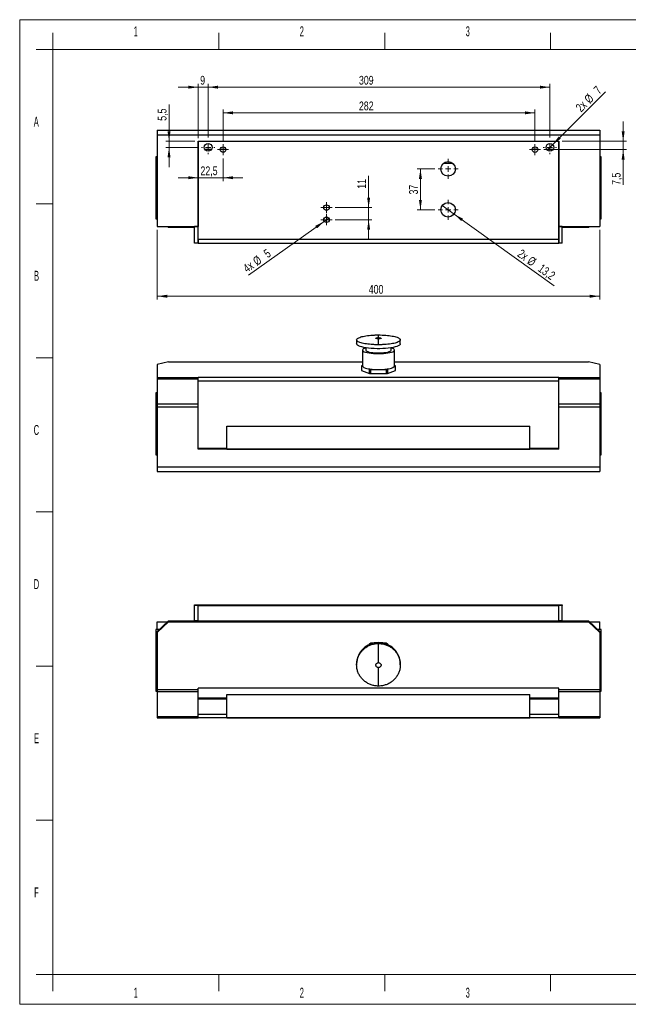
# Model space of a CAD drawing. Header units: millimetres. Extents: x 0 to 420, y 0 to 297.
# Tile 1 of 3: x 0 to 183, y 0 to 297. Entities that reach past the tile are written whole.
import ezdxf

# ---------------------------------------------------------------- set-up
doc = ezdxf.new("R2010")
doc.units = ezdxf.units.MM
doc.styles.add('SLDTEXTSTYLE0', font='TXT', dxfattribs={"width": 0.56})
doc.styles.add('SLDTEXTSTYLE2', font='TXT', dxfattribs={"width": 0.75})
doc.dimstyles.new('SLDDIMSTYLE0', dxfattribs={"dimtxt": 2.645833, "dimasz": 3, "dimexe": 0, "dimexo": 0.0625, "dimgap": 0.661458, "dimtad": 1, "dimlfac": 3, "dimrnd": 1e-09, "dimzin": 12, "dimdsep": 46, "dimtxsty": 'SLDTEXTSTYLE2', "dimsah": 1, "dimcen": 0.09, "dimadec": 0, "dimazin": 3, "dimtfac": 1, "dimtofl": 0, "dimtmove": 0, "dimatfit": 3, "dimfxl": 1, "dimfrac": 2, "dimtolj": 1, "dimtzin": 12, "dimarcsym": 0})
doc.dimstyles.new('SLDDIMSTYLE1', dxfattribs={"dimtxt": 2.645833, "dimasz": 3, "dimexe": 0, "dimexo": 0.0625, "dimgap": 0.661458, "dimtad": 1, "dimlfac": 3, "dimrnd": 1e-09, "dimzin": 12, "dimdsep": 46, "dimtxsty": 'SLDTEXTSTYLE2', "dimsah": 1, "dimcen": 0.09, "dimadec": 0, "dimazin": 3, "dimtfac": 1, "dimtmove": 0, "dimatfit": 0, "dimfxl": 1, "dimfrac": 2, "dimtolj": 1, "dimtzin": 12, "dimarcsym": 0})
doc.dimstyles.new('SLDDIMSTYLE2', dxfattribs={"dimtxt": 2.645833, "dimasz": 3, "dimexe": 0, "dimexo": 0.0625, "dimgap": 0.661458, "dimtad": 1, "dimlfac": 3, "dimrnd": 1e-09, "dimzin": 12, "dimdsep": 46, "dimtxsty": 'SLDTEXTSTYLE2', "dimblk1": 'NONE', "dimsah": 1, "dimcen": 0, "dimadec": 0, "dimazin": 3, "dimtfac": 1, "dimtmove": 0, "dimatfit": 3, "dimldrblk": 'NONE', "dimfxl": 1, "dimfrac": 2, "dimtolj": 1, "dimtzin": 12, "dimarcsym": 0})

# ---------------------------------------------------------------- blocks, each defined once
blk = doc.blocks.new('_D_2')
at = {"color": 7, "linetype": 'Continuous', "lineweight": 0}
for p, q in [((41.45, 233.67), (41.45, 212.6)), ((174.78, 233.67), (174.78, 212.6)), ((174.78, 213.6), (41.45, 213.6))]:
    blk.add_line(p, q, dxfattribs=at)
at = {"color": 7, "linetype": 'Continuous', "lineweight": 18}
for points in [[(41.45, 213.6), (44.45, 213.15), (44.45, 214.05)], [(174.78, 213.6), (171.78, 214.05), (171.78, 213.15)]]:
    blk.add_solid(points, dxfattribs=at)
at = {"color": 7, "linetype": 'Continuous', "lineweight": 18, "insert": (105.18, 217.01), "char_height": 2.646, "attachment_point": 1, "style": 'SLDTEXTSTYLE2'}
blk.add_mtext('400', dxfattribs=at)
blk = doc.blocks.new('_D_3')
at = {"color": 7, "linetype": 'Continuous', "lineweight": 0}
for p, q in [((105.15, 240.33), (105.15, 249.93)), ((95.11, 240.33), (106.15, 240.33)), ((105.15, 240.33), (105.15, 236.67)), ((95.11, 236.67), (106.15, 236.67)), ((105.15, 236.67), (105.15, 230.67))]:
    blk.add_line(p, q, dxfattribs=at)
at = {"color": 7, "linetype": 'Continuous', "lineweight": 18}
for points in [[(105.15, 240.33), (105.6, 243.33), (104.7, 243.33)], [(105.15, 236.67), (104.7, 233.67), (105.6, 233.67)]]:
    blk.add_solid(points, dxfattribs=at)
at = {"color": 7, "linetype": 'Continuous', "lineweight": 18, "insert": (101.74, 246.02), "char_height": 2.646, "attachment_point": 1, "rotation": 90, "style": 'SLDTEXTSTYLE2'}
blk.add_mtext('11', dxfattribs=at)
blk = doc.blocks.new('_D_4')
at = {"color": 7, "linetype": 'Continuous', "lineweight": 0}
for p, q in [((125.08, 252), (119.76, 252)), ((120.76, 252), (120.76, 239.67)), ((125.08, 239.67), (119.76, 239.67))]:
    blk.add_line(p, q, dxfattribs=at)
at = {"color": 7, "linetype": 'Continuous', "lineweight": 18}
for points in [[(120.76, 252), (120.31, 249), (121.21, 249)], [(120.76, 239.67), (121.21, 242.67), (120.31, 242.67)]]:
    blk.add_solid(points, dxfattribs=at)
at = {"color": 7, "linetype": 'Continuous', "lineweight": 18, "insert": (117.35, 244.28), "char_height": 2.646, "attachment_point": 1, "rotation": 90, "style": 'SLDTEXTSTYLE2'}
blk.add_mtext('37', dxfattribs=at)
blk = doc.blocks.new('_D_5')
at = {"color": 7, "linetype": 'Continuous', "lineweight": 0}
for p, q in [((61.28, 260.5), (61.28, 269.92)), ((61.28, 268.92), (155.28, 268.92)), ((155.28, 260.5), (155.28, 269.92))]:
    blk.add_line(p, q, dxfattribs=at)
at = {"color": 7, "linetype": 'Continuous', "lineweight": 18}
for points in [[(61.28, 268.92), (64.28, 268.47), (64.28, 269.37)], [(155.28, 268.92), (152.28, 269.37), (152.28, 268.47)]]:
    blk.add_solid(points, dxfattribs=at)
at = {"color": 7, "linetype": 'Continuous', "lineweight": 18, "insert": (102.22, 272.33), "char_height": 2.646, "attachment_point": 1, "style": 'SLDTEXTSTYLE2'}
blk.add_mtext('282', dxfattribs=at)
blk = doc.blocks.new('_D_6')
at = {"color": 7, "linetype": 'Continuous', "lineweight": 0}
for p, q in [((56.78, 261.5), (56.78, 277.66)), ((56.78, 276.66), (159.78, 276.66)), ((159.78, 261.5), (159.78, 277.66))]:
    blk.add_line(p, q, dxfattribs=at)
at = {"color": 7, "linetype": 'Continuous', "lineweight": 18}
for points in [[(56.78, 276.66), (59.78, 276.21), (59.78, 277.11)], [(159.78, 276.66), (156.78, 277.11), (156.78, 276.21)]]:
    blk.add_solid(points, dxfattribs=at)
at = {"color": 7, "linetype": 'Continuous', "lineweight": 18, "insert": (102.22, 280.07), "char_height": 2.646, "attachment_point": 1, "style": 'SLDTEXTSTYLE2'}
blk.add_mtext('309', dxfattribs=at)
blk = doc.blocks.new('_D_7')
at = {"color": 7, "linetype": 'Continuous', "lineweight": 0}
for q in [(176.5, 275.22), (158.96, 257.67)]:
    blk.add_line((160.61, 259.32), q, dxfattribs=at)
at = {"color": 7, "linetype": 'Continuous', "lineweight": 18}
blk.add_solid([(160.61, 259.32), (163.05, 261.13), (162.41, 261.76)], dxfattribs=at)
at = {"color": 7, "linetype": 'Continuous', "lineweight": 18, "attachment_point": 1, "rotation": 45, "style": 'SLDTEXTSTYLE2'}
for s, insert, char_height in [('7', (172.72, 276.24), 2.65), ('%%c', (169.89, 273.41), 2.646), ('2x', (167.31, 270.83), 2.646)]:
    blk.add_mtext(s, dxfattribs=dict(at, insert=insert, char_height=char_height))
blk = doc.blocks.new('_None')
blk = doc.blocks.new('_D_8')
at = {"color": 7, "linetype": 'Continuous', "lineweight": 0}
for q in [(68.96, 219.97), (93.13, 237.15)]:
    blk.add_line((91.77, 236.18), q, dxfattribs=at)
at = {"color": 7, "linetype": 'Continuous', "lineweight": 18}
blk.add_solid([(91.77, 236.18), (89.06, 234.81), (89.58, 234.08)], dxfattribs=at)
at = {"color": 7, "linetype": 'Continuous', "lineweight": 18, "attachment_point": 1, "rotation": 35.4099, "style": 'SLDTEXTSTYLE2'}
for s, insert, char_height in [('%%c', (69.96, 224.86), 2.646), ('5', (73.22, 227.17), 2.65), ('4x', (66.99, 222.74), 2.646)]:
    blk.add_mtext(s, dxfattribs=dict(at, insert=insert, char_height=char_height))
blk = doc.blocks.new('_D_9')
at = {"color": 7, "linetype": 'Continuous', "lineweight": 0}
for q in [(127.33, 240.95), (161.08, 216.77)]:
    blk.add_line((130.9, 238.38), q, dxfattribs=at)
at = {"color": 7, "linetype": 'Continuous', "lineweight": 18}
blk.add_solid([(130.9, 238.38), (133.08, 236.27), (133.6, 237)], dxfattribs=at)
at = {"color": 7, "linetype": 'Continuous', "lineweight": 18, "char_height": 2.646, "attachment_point": 1, "rotation": 324.3836, "style": 'SLDTEXTSTYLE2'}
for s, insert in [('2x', (151.29, 227.97)), ('%%c', (154.26, 225.84)), ('13,2', (157.5, 223.52))]:
    blk.add_mtext(s, dxfattribs=dict(at, insert=insert))
blk = doc.blocks.new('_D_10')
at = {"color": 7, "linetype": 'Continuous', "lineweight": 0}
for p, q in [((53.78, 276.66), (47.78, 276.66)), ((53.78, 261.33), (53.78, 277.66)), ((53.78, 276.66), (56.78, 276.66)), ((56.78, 261.5), (56.78, 277.66)), ((56.78, 276.66), (62.78, 276.66))]:
    blk.add_line(p, q, dxfattribs=at)
at = {"color": 7, "linetype": 'Continuous', "lineweight": 18}
for points in [[(53.78, 276.66), (50.78, 277.11), (50.78, 276.21)], [(56.78, 276.66), (59.78, 276.21), (59.78, 277.11)]]:
    blk.add_solid(points, dxfattribs=at)
at = {"color": 7, "linetype": 'Continuous', "lineweight": 18, "insert": (54.38, 280.07), "char_height": 2.65, "attachment_point": 1, "style": 'SLDTEXTSTYLE2'}
blk.add_mtext('9', dxfattribs=at)
blk = doc.blocks.new('_D_11')
at = {"color": 7, "linetype": 'Continuous', "lineweight": 0}
for p, q in [((61.28, 255.17), (61.28, 248.35)), ((53.78, 249.35), (47.78, 249.35)), ((53.78, 249.35), (61.28, 249.35)), ((61.28, 249.35), (67.28, 249.35))]:
    blk.add_line(p, q, dxfattribs=at)
at = {"color": 7, "linetype": 'Continuous', "lineweight": 18}
for points in [[(53.78, 249.35), (50.78, 249.8), (50.78, 248.9)], [(61.28, 249.35), (64.28, 248.9), (64.28, 249.8)]]:
    blk.add_solid(points, dxfattribs=at)
at = {"color": 7, "linetype": 'Continuous', "lineweight": 18, "insert": (54.46, 252.76), "char_height": 2.646, "attachment_point": 1, "style": 'SLDTEXTSTYLE2'}
blk.add_mtext('22,5', dxfattribs=at)
blk = doc.blocks.new('_D_12')
at = {"color": 7, "linetype": 'Continuous', "lineweight": 0}
for p, q in [((44.99, 260.33), (44.99, 271.41)), ((52.78, 260.33), (43.99, 260.33)), ((53.78, 258.5), (43.99, 258.5)), ((44.99, 260.33), (44.99, 258.5)), ((44.99, 258.5), (44.99, 252.5))]:
    blk.add_line(p, q, dxfattribs=at)
at = {"color": 7, "linetype": 'Continuous', "lineweight": 18}
for points in [[(44.99, 260.33), (45.44, 263.33), (44.54, 263.33)], [(44.99, 258.5), (44.54, 255.5), (45.44, 255.5)]]:
    blk.add_solid(points, dxfattribs=at)
at = {"color": 7, "linetype": 'Continuous', "lineweight": 18, "insert": (41.58, 266.52), "char_height": 2.646, "attachment_point": 1, "rotation": 90, "style": 'SLDTEXTSTYLE2'}
blk.add_mtext('5,5', dxfattribs=at)
blk = doc.blocks.new('_D_13')
at = {"color": 7, "linetype": 'Continuous', "lineweight": 0}
for p, q in [((181.86, 260.33), (181.86, 266.33)), ((163.45, 260.33), (182.86, 260.33)), ((181.86, 257.83), (181.86, 260.33)), ((157.95, 257.83), (182.86, 257.83)), ((181.86, 257.83), (181.86, 247.17))]:
    blk.add_line(p, q, dxfattribs=at)
at = {"color": 7, "linetype": 'Continuous', "lineweight": 18}
for points in [[(181.86, 260.33), (182.31, 263.33), (181.41, 263.33)], [(181.86, 257.83), (181.41, 254.83), (182.31, 254.83)]]:
    blk.add_solid(points, dxfattribs=at)
at = {"color": 7, "linetype": 'Continuous', "lineweight": 18, "insert": (178.45, 247.17), "char_height": 2.646, "attachment_point": 1, "rotation": 90, "style": 'SLDTEXTSTYLE2'}
blk.add_mtext('7,5', dxfattribs=at)
blk = doc.blocks.new('SW_CENTERMARKSYMBOL_0')
at = {"color": 0, "linetype": 'Continuous', "lineweight": 18}
for p, q in [((0, 1.67), (0, 3.03)), ((-1.67, 0), (-3.03, 0)), ((0, 0), (-0.83, 0)), ((0, 0), (0, 0.83)), ((0, 0), (0, -0.83)), ((0, 0), (0.83, 0)), ((1.67, 0), (3.03, 0)), ((0, -1.67), (0, -3.03))]:
    blk.add_line(p, q, dxfattribs=at)
blk = doc.blocks.new('SW_CENTERMARKSYMBOL_1')
at = {"color": 0, "linetype": 'Continuous', "lineweight": 18}
for p, q in [((0, 1.67), (0, 3.03)), ((-1.67, 0), (-3.03, 0)), ((0, 0), (-0.83, 0)), ((0, 0), (0, 0.83)), ((0, 0), (0, -0.83)), ((0, 0), (0.83, 0)), ((1.67, 0), (3.03, 0)), ((0, -1.67), (0, -3.03))]:
    blk.add_line(p, q, dxfattribs=at)
blk = doc.blocks.new('SW_CENTERMARKSYMBOL_2')
at = {"color": 0, "linetype": 'Continuous', "lineweight": 18}
for p, q in [((-1.67, 0), (-2, 0)), ((0, 0), (-0.83, 0)), ((0, 1.67), (0, 2)), ((0, 0), (0, 0.83)), ((0, 0), (0, -0.83)), ((0, 0), (0.83, 0)), ((1.67, 0), (2, 0)), ((0, -1.67), (0, -2))]:
    blk.add_line(p, q, dxfattribs=at)
blk = doc.blocks.new('SW_CENTERMARKSYMBOL_3')
at = {"color": 0, "linetype": 'Continuous', "lineweight": 18}
for p, q in [((-0.83, 0), (-1.67, 0)), ((0, 0), (-0.83, 0)), ((0, 0.83), (0, 1.67)), ((0, 0), (0, 0.83)), ((0, 0), (0, -0.83)), ((0, 0), (0.83, 0)), ((0.83, 0), (1.67, 0)), ((0, -0.83), (0, -1.67))]:
    blk.add_line(p, q, dxfattribs=at)
blk = doc.blocks.new('SW_CENTERMARKSYMBOL_4')
at = {"color": 0, "linetype": 'Continuous', "lineweight": 18}
for p, q in [((-0.83, 0), (-1.67, 0)), ((0, 0), (-0.83, 0)), ((0, 0.83), (0, 1.67)), ((0, 0), (0, 0.83)), ((0, 0), (0, -0.83)), ((0, 0), (0.83, 0)), ((0.83, 0), (1.67, 0)), ((0, -0.83), (0, -1.67))]:
    blk.add_line(p, q, dxfattribs=at)
blk = doc.blocks.new('SW_CENTERMARKSYMBOL_5')
at = {"color": 0, "linetype": 'Continuous', "lineweight": 18}
for p, q in [((-1.67, 0), (-2, 0)), ((0, 0), (-0.83, 0)), ((0, 1.67), (0, 2)), ((0, 0), (0, 0.83)), ((0, 0), (0, -0.83)), ((0, 0), (0.83, 0)), ((1.67, 0), (2, 0)), ((0, -1.67), (0, -2))]:
    blk.add_line(p, q, dxfattribs=at)
blk = doc.blocks.new('SW_CENTERMARKSYMBOL_6')
at = {"color": 0, "linetype": 'Continuous', "lineweight": 18}
for p, q in [((-0.83, 0), (-1.67, 0)), ((0, 0), (-0.83, 0)), ((0, 0.83), (0, 1.67)), ((0, 0), (0, 0.83)), ((0, 0), (0, -0.83)), ((0, 0), (0.83, 0)), ((0.83, 0), (1.67, 0)), ((0, -0.83), (0, -1.67))]:
    blk.add_line(p, q, dxfattribs=at)
blk = doc.blocks.new('SW_CENTERMARKSYMBOL_7')
at = {"color": 0, "linetype": 'Continuous', "lineweight": 18}
for p, q in [((-0.83, 0), (-1.67, 0)), ((0, 0), (-0.83, 0)), ((0, 0.83), (0, 1.67)), ((0, 0), (0, 0.83)), ((0, 0), (0, -0.83)), ((0, 0), (0.83, 0)), ((0.83, 0), (1.67, 0)), ((0, -0.83), (0, -1.67))]:
    blk.add_line(p, q, dxfattribs=at)

msp = doc.modelspace()

# ---------------------------------------------------------------- linework, layer by layer
at = {"color": 7, "linetype": 'Continuous', "lineweight": 18}
for p, q in [((-0.015, 0.0175), (-0.015, 297.0175)), ((-0.015, 297.0175), (419.985, 297.0175)), ((9.985, 288.0175), (9.985, 293.0175)), ((59.985, 288.0175), (59.985, 293.0175)), ((109.985, 288.0175), (109.985, 293.0175)), ((159.985, 288.0175), (159.985, 293.0175)), ((9.985, 288.0175), (4.985, 288.0175)), ((9.985, 288.0175), (9.985, 9.0175)), ((409.985, 288.0175), (9.985, 288.0175)), ((9.985, 241.5175), (4.985, 241.5175)), ((9.985, 195.0175), (4.985, 195.0175)), ((9.985, 148.5175), (4.985, 148.5175)), ((9.985, 102.0175), (4.985, 102.0175)), ((9.985, 55.5175), (4.985, 55.5175)), ((9.985, 9.0175), (4.985, 9.0175)), ((9.985, 4.0175), (9.985, 9.0175)), ((9.985, 9.0175), (409.985, 9.0175)), ((59.985, 4.0175), (59.985, 9.0175)), ((109.985, 4.0175), (109.985, 9.0175)), ((159.985, 4.0175), (159.985, 9.0175)), ((-0.015, 0.0175), (419.985, 0.0175))]:
    msp.add_line(p, q, dxfattribs=at)
at = {"color": 7, "linetype": 'Continuous', "lineweight": 25}
for p, q in [((41.4481, 263.6654), (174.7814, 263.6654)), ((41.4481, 263.6654), (41.4481, 262.2654)), ((41.4481, 262.2654), (174.7814, 262.2654)), ((41.4481, 262.2654), (41.4481, 234.6654)), ((174.7814, 263.6654), (174.7814, 262.2654)), ((174.7814, 262.2654), (174.7814, 234.6654)), ((53.7814, 260.332), (162.4481, 260.332)), ((53.7814, 230.6654), (53.7814, 260.332)), ((53.7814, 260.332), (53.7814, 234.6654)), ((162.4481, 260.332), (162.4481, 230.6654)), ((162.4481, 234.6654), (162.4481, 260.332)), ((41.4481, 255.6654), (41.0481, 255.6654)), ((41.0481, 255.6654), (41.0481, 236.9987)), ((175.1814, 255.6654), (174.7814, 255.6654)), ((175.1814, 236.9987), (175.1814, 255.6654)), ((127.7148, 253.6958), (130.5147, 253.6958)), ((41.0481, 236.9987), (41.4481, 236.9987)), ((41.4481, 234.6654), (53.7814, 234.6654)), ((44.5351, 234.6654), (44.7814, 234.4254)), ((53.7814, 234.6654), (52.7147, 234.6654)), ((52.7147, 229.5987), (52.7147, 234.6654)), ((53.7814, 229.5987), (53.7814, 234.6654)), ((163.5147, 234.6654), (162.4481, 234.6654)), ((162.4481, 229.5987), (162.4481, 234.6654)), ((162.4481, 234.6654), (174.7814, 234.6654)), ((163.5147, 229.5987), (163.5147, 234.6654)), ((171.4481, 234.4254), (171.6943, 234.6654)), ((174.7814, 236.9987), (175.1814, 236.9987)), ((44.7814, 234.4254), (52.7147, 234.4254)), ((163.5147, 234.4254), (171.4481, 234.4254)), ((53.7814, 229.5987), (52.7147, 229.5987)), ((162.4481, 230.6654), (53.7814, 230.6654)), ((53.7814, 230.6654), (53.7814, 229.5987)), ((53.7814, 229.5987), (162.4481, 229.5987)), ((162.4481, 230.6654), (162.4481, 229.5987)), ((163.5147, 229.5987), (162.4481, 229.5987)), ((101.5314, 200.4464), (101.5314, 199.2447)), ((114.6981, 199.2447), (114.6981, 200.4464)), ((103.2981, 197.3609), (103.2981, 192.5605)), ((104.2814, 198.0407), (104.2814, 197.3609)), ((111.9481, 197.3609), (111.9481, 198.0407)), ((112.9314, 192.5605), (112.9314, 197.3609)), ((44.7814, 193.7733), (41.4481, 193.0235)), ((44.7814, 193.7733), (103.2981, 193.7733)), ((112.9314, 193.7733), (171.4481, 193.7733)), ((174.7814, 193.0235), (171.4481, 193.7733)), ((41.4481, 193.0235), (41.4481, 189.0609)), ((103.0214, 192.5605), (103.0214, 191.2613)), ((103.2981, 192.7084), (103.0247, 192.6019)), ((103.0247, 192.5191), (103.0247, 191.22)), ((103.0247, 192.5191), (103.3588, 192.389)), ((103.0247, 191.22), (105.4105, 190.2904)), ((105.0764, 191.7197), (105.4105, 191.5896)), ((105.4105, 190.2904), (105.4105, 191.5896)), ((105.7289, 191.5482), (105.7289, 190.2491)), ((105.7289, 191.5482), (106.3971, 191.5482)), ((105.7289, 190.2491), (110.5005, 190.2491)), ((109.8324, 191.5482), (110.5005, 191.5482)), ((110.5005, 190.2491), (110.5005, 191.5482)), ((110.819, 191.5896), (111.153, 191.7197)), ((110.819, 191.5896), (110.819, 190.2904)), ((110.819, 190.2904), (113.2048, 191.22)), ((112.8707, 192.389), (113.2048, 192.5191)), ((113.2048, 192.6019), (112.9314, 192.7084)), ((113.2048, 191.22), (113.2048, 192.5191)), ((113.2081, 191.2613), (113.2081, 192.5605)), ((174.7814, 193.0235), (174.7814, 189.0609)), ((41.4481, 189.0609), (41.4481, 188.6868)), ((41.4481, 189.0609), (53.7814, 189.0609)), ((41.4481, 188.6868), (41.4481, 181.1833)), ((41.4481, 188.6868), (53.7814, 188.6868)), ((162.4481, 189.1359), (53.7814, 189.1359)), ((53.7814, 189.0609), (53.7814, 189.1359)), ((53.7814, 188.6868), (53.7814, 189.0609)), ((53.7814, 181.1833), (53.7814, 188.6868)), ((53.7814, 188.0412), (162.4481, 188.0412)), ((162.4481, 189.0609), (162.4481, 189.1359)), ((162.4481, 189.0609), (174.7814, 189.0609)), ((162.4481, 188.6868), (162.4481, 189.0609)), ((162.4481, 188.6868), (174.7814, 188.6868)), ((162.4481, 181.1833), (162.4481, 188.6868)), ((174.7814, 189.0609), (174.7814, 188.6868)), ((174.7814, 188.6868), (174.7814, 181.1833)), ((41.4481, 184.44), (41.0481, 184.44)), ((41.0481, 184.44), (41.0481, 165.7733)), ((175.1814, 184.44), (174.7814, 184.44)), ((175.1814, 175.1066), (175.1814, 184.44)), ((41.4481, 181.1833), (53.7814, 181.1833)), ((41.4481, 181.1833), (41.4481, 180.1934)), ((53.7814, 180.1934), (53.7814, 181.1833)), ((162.4481, 181.1833), (174.7814, 181.1833)), ((162.4481, 180.1934), (162.4481, 181.1833)), ((174.7814, 181.1833), (174.7814, 180.1934)), ((41.4481, 180.1934), (53.7814, 180.1934)), ((41.4481, 180.1934), (41.4481, 162.1733)), ((53.7814, 167.44), (53.7814, 180.1934)), ((162.4481, 167.44), (162.4481, 180.1934)), ((162.4481, 180.1934), (174.7814, 180.1934)), ((174.7814, 180.1934), (174.7814, 162.1733)), ((62.4481, 167.44), (62.4481, 174.442)), ((62.4481, 174.442), (153.7814, 174.442)), ((153.7814, 167.44), (153.7814, 174.442)), ((175.1814, 165.7733), (175.1814, 175.1066)), ((162.4481, 167.44), (53.7814, 167.44)), ((62.4481, 167.44), (153.7814, 167.44)), ((41.0481, 165.7733), (41.4481, 165.7733)), ((174.7814, 165.7733), (175.1814, 165.7733)), ((41.4481, 162.1733), (174.7814, 162.1733)), ((41.4481, 162.1733), (41.4481, 160.7733)), ((41.4481, 160.7733), (174.7814, 160.7733)), ((174.7814, 162.1733), (174.7814, 160.7733)), ((52.7147, 120.4972), (53.7814, 120.4972)), ((52.7147, 120.2803), (52.7147, 120.4972)), ((53.7814, 120.2803), (52.7147, 120.2803)), ((52.7147, 115.6705), (52.7147, 120.2803)), ((53.7814, 120.4972), (162.4481, 120.4972)), ((53.7814, 120.2803), (53.7814, 120.4972)), ((53.7814, 120.2803), (162.4481, 120.2803)), ((53.7814, 115.6705), (53.7814, 120.2803)), ((162.4481, 120.2803), (162.4481, 120.4972)), ((162.4481, 120.4972), (163.5147, 120.4972)), ((162.4481, 115.6705), (162.4481, 120.2803)), ((163.5147, 120.2803), (162.4481, 120.2803)), ((163.5147, 120.4972), (163.5147, 120.2803)), ((163.5147, 115.6705), (163.5147, 120.2803)), ((42.1404, 113.0972), (41.0481, 113.0972)), ((41.0481, 113.0972), (41.0481, 94.4306)), ((41.4481, 112.4226), (44.7814, 115.6705)), ((44.7814, 115.4306), (41.4481, 112.1827)), ((41.4481, 113.0972), (41.4481, 115.4306)), ((41.4481, 115.4306), (44.5351, 115.4306)), ((44.7814, 115.6705), (44.7814, 115.4306)), ((44.7814, 115.6705), (171.4481, 115.6705)), ((44.7814, 115.4306), (171.4481, 115.4306)), ((53.7814, 115.6705), (52.7147, 115.6705)), ((53.7814, 115.6705), (162.4481, 115.6705)), ((163.5147, 115.6705), (162.4481, 115.6705)), ((171.4481, 115.4306), (171.4481, 115.6705)), ((171.4481, 115.6705), (174.7814, 112.4226)), ((174.7814, 112.1827), (171.4481, 115.4306)), ((171.6943, 115.4306), (174.7814, 115.4306)), ((175.1814, 113.0972), (174.089, 113.0972)), ((174.7814, 113.0972), (174.7814, 115.4306)), ((175.1814, 94.4306), (175.1814, 113.0972)), ((41.4481, 112.1827), (41.4481, 112.4226)), ((41.4481, 112.1827), (41.4481, 95.019)), ((174.7814, 112.4226), (174.7814, 112.1827)), ((174.7814, 112.1827), (174.7814, 95.019)), ((105.4105, 108.7556), (105.2481, 108.4816)), ((105.4105, 108.5555), (105.4105, 108.7556)), ((105.7289, 108.9348), (105.7289, 108.6856)), ((106.5374, 108.9348), (105.7289, 108.9348)), ((110.5005, 108.9348), (109.6921, 108.9348)), ((110.5005, 108.6856), (110.5005, 108.9348)), ((110.819, 108.7556), (110.819, 108.5555)), ((110.9814, 108.4816), (110.819, 108.7556)), ((101.5314, 102.707), (101.5314, 102.4296)), ((114.6981, 102.4296), (114.6981, 102.707)), ((162.4481, 95.3438), (53.7814, 95.3438)), ((53.7814, 95.019), (53.7814, 95.3438)), ((162.4481, 95.019), (162.4481, 95.3438)), ((41.0481, 94.4306), (41.4481, 94.4306)), ((41.4481, 95.019), (53.7814, 95.019)), ((41.4481, 95.019), (41.4481, 94.344)), ((41.4481, 94.344), (53.7814, 94.344)), ((41.4481, 94.344), (41.4481, 86.8406)), ((53.7814, 94.344), (53.7814, 95.019)), ((53.7814, 86.8406), (53.7814, 94.344)), ((62.4481, 86.4306), (62.4481, 93.4326)), ((62.4481, 93.4326), (153.7814, 93.4326)), ((153.7814, 86.4306), (153.7814, 93.4326)), ((162.4481, 95.019), (174.7814, 95.019)), ((162.4481, 94.344), (162.4481, 95.019)), ((162.4481, 94.344), (174.7814, 94.344)), ((162.4481, 86.8406), (162.4481, 94.344)), ((174.7814, 95.019), (174.7814, 94.344)), ((174.7814, 94.4306), (175.1814, 94.4306)), ((174.7814, 94.344), (174.7814, 86.8406)), ((41.4481, 86.8406), (53.7814, 86.8406)), ((41.4481, 86.8406), (41.4481, 86.4306)), ((41.4481, 86.4306), (53.7814, 86.4306)), ((53.7814, 87.4972), (62.4481, 87.4972)), ((53.7814, 86.4306), (53.7814, 86.8406)), ((162.4481, 86.4306), (53.7814, 86.4306)), ((62.4481, 86.4306), (153.7814, 86.4306)), ((153.7814, 87.4972), (162.4481, 87.4972)), ((162.4481, 86.8406), (174.7814, 86.8406)), ((162.4481, 86.4306), (162.4481, 86.8406)), ((162.4481, 86.4306), (174.7814, 86.4306)), ((174.7814, 86.8406), (174.7814, 86.4306))]:
    msp.add_line(p, q, dxfattribs=at)
at = {"color": 8, "linetype": 'Continuous', "lineweight": 25}
for p, q in [((55.7588, 257.9372), (57.8041, 257.9372)), ((60.4547, 257.9372), (62.1081, 257.9372)), ((154.4547, 257.9372), (156.1081, 257.9372)), ((158.7588, 257.9372), (160.8041, 257.9372)), ((53.7814, 167.7269), (62.4481, 167.7269)), ((153.7814, 167.7269), (162.4481, 167.7269)), ((53.7814, 92.4889), (62.4481, 92.4889)), ((53.7814, 92.1588), (62.4481, 92.1588)), ((153.7814, 92.4889), (162.4481, 92.4889)), ((153.7814, 92.1588), (162.4481, 92.1588))]:
    msp.add_line(p, q, dxfattribs=at)
at = {"color": 7, "linetype": 'Continuous', "lineweight": 25, "flags": 128}
for points in [[(114.6981, 199.2447), (114.6944, 199.1952), (114.6064, 198.9984), (114.4025, 198.8059), (114.0864, 198.6213), (113.6638, 198.4478), (113.1421, 198.2885), (112.5307, 198.1463), (111.8406, 198.0237), (111.0839, 197.9229), (110.2742, 197.8457), (109.426, 197.7934), (108.5545, 197.7671), (107.675, 197.7671), (106.8034, 197.7934), (105.9552, 197.8457), (105.1456, 197.9229), (104.3889, 198.0237), (103.6987, 198.1463), (103.0874, 198.2885), (102.5657, 198.4478), (102.1431, 198.6213), (101.827, 198.8059), (101.6231, 198.9984), (101.5351, 199.1952), (101.5314, 199.2447)], [(104.2814, 198.017), (104.218, 197.9978), (103.8231, 197.8528), (103.5338, 197.6957), (103.3574, 197.5304), (103.2981, 197.3609), (103.3574, 197.1914), (103.5338, 197.0261), (103.8231, 196.869), (104.218, 196.724), (104.7088, 196.5947), (105.2836, 196.4843), (105.928, 196.3955), (106.6263, 196.3304), (107.3612, 196.2907), (108.1147, 196.2774), (108.8682, 196.2907), (109.6032, 196.3304), (110.3015, 196.3955), (110.9459, 196.4843), (111.5206, 196.5947), (112.0115, 196.724), (112.4064, 196.869), (112.6957, 197.0261), (112.8721, 197.1914), (112.9314, 197.3609), (112.8721, 197.5304), (112.6957, 197.6957), (112.4064, 197.8528), (112.0115, 197.9978), (111.9481, 198.017)], [(104.2814, 197.3609), (104.2853, 197.3222), (104.3775, 197.169), (104.5899, 197.022), (104.9155, 196.8858), (105.344, 196.765), (105.8616, 196.6633), (106.4515, 196.584), (107.0949, 196.5297), (107.7711, 196.5021), (108.4584, 196.5021), (109.1345, 196.5297), (109.778, 196.584), (110.3679, 196.6633), (110.8855, 196.765), (111.3139, 196.8858), (111.6396, 197.022), (111.852, 197.169), (111.9442, 197.3222), (111.9481, 197.3609)]]:
    msp.add_lwpolyline(points, dxfattribs=at)
at = {"color": 7, "linetype": 'Continuous', "lineweight": 25}
for centre, radius in [((56.7814, 258.4987), 1.1667), ((61.2814, 257.832), 0.8333), ((155.2814, 257.832), 0.8333), ((159.7814, 258.4987), 1.1667), ((129.1147, 251.9987), 2.2), ((92.4481, 240.332), 0.8333), ((129.1147, 239.6654), 2.2), ((92.4481, 236.6654), 0.8333)]:
    msp.add_circle(centre, radius, dxfattribs=at)
for centre, radius, start, end in [((103.281, 192.5605), 0.2596, 170.832786, 189.167214), ((103.282, 191.2614), 0.2606, 180.022004, 189.154453), ((103.5934, 192.5685), 0.2954, 181.561084, 217.435865), ((105.2857, 194.7955), 3.0829, 231.31679, 266.108781), ((107.5563, 205.644), 14.1434, 259.9016, 265.298599), ((107.511, 206.5161), 15.0736, 261.989851, 263.210349), ((107.511, 205.217), 15.0736, 261.989851, 263.210349), ((108.1147, 212.1085), 20.6319, 265.224514, 274.775486), ((108.6731, 205.644), 14.1434, 274.701401, 280.0984), ((108.7185, 206.5161), 15.0736, 276.789651, 278.010149), ((108.7185, 205.217), 15.0736, 276.789651, 278.010149), ((110.9438, 194.7955), 3.0829, 273.891219, 308.68321), ((112.6361, 192.5685), 0.2954, 322.564135, 358.438916), ((112.9485, 192.5605), 0.2596, 350.832786, 9.167214), ((112.9475, 191.2614), 0.2606, 350.845547, 359.977996), ((108.0296, 102.6234), 6.4987, 89.249273, 179.26326), ((108.0826, 104.3784), 5.1284, 117.318781, 121.401323), ((108.1999, 102.6234), 6.4987, 0.73674, 90.750727), ((108.1469, 104.3784), 5.1284, 58.598677, 62.681219)]:
    msp.add_arc(centre, radius, start, end, dxfattribs=at)
for points, knots in [([(108.1147, 198.9655), (107.7499, 198.9695), (107.0096, 198.9775), (105.9352, 199.0423), (104.9132, 199.1444), (103.9909, 199.2832), (103.1777, 199.4561), (102.5115, 199.6556), (101.9989, 199.8795), (101.6638, 200.1174), (101.5096, 200.3669), (101.5434, 200.6163), (101.7649, 200.8632), (102.1639, 201.096), (102.7362, 201.3125), (103.4553, 201.5026), (104.3138, 201.6643), (105.272, 201.7903), (106.3199, 201.8784), (107.2777, 201.9215), (107.8838, 201.9257), (108.1147, 201.9273)], [0, 0, 0, 0, 0.052925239, 0.107385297, 0.160310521, 0.21477058, 0.267695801, 0.322155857, 0.375081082, 0.429541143, 0.482466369, 0.536926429, 0.589851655, 0.644311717, 0.697236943, 0.751697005, 0.804622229, 0.859082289, 0.912007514, 0.966467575, 1, 1, 1, 1]), ([(108.1147, 200.7581), (108.0626, 200.7588), (107.9586, 200.7601), (107.7632, 200.7742), (107.5493, 200.8063), (107.4054, 200.8545), (107.3448, 200.8985), (107.3297, 200.9336), (107.3448, 200.9687), (107.4055, 201.0127), (107.5495, 201.0604), (107.8064, 201.101), (108.0108, 201.1063), (108.1147, 201.109)], [0, 0, 0, 0, 0.063959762, 0.12760376, 0.250163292, 0.372722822, 0.436421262, 0.500325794, 0.564303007, 0.627928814, 0.750488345, 0.873047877, 1, 1, 1, 1]), ([(108.1147, 201.9273), (108.4796, 201.9234), (109.2199, 201.9154), (110.2943, 201.851), (111.3163, 201.7488), (112.2386, 201.6099), (113.0517, 201.4367), (113.718, 201.2371), (114.2306, 201.0132), (114.5657, 200.7753), (114.7199, 200.5259), (114.6861, 200.2765), (114.4646, 200.0296), (114.0656, 199.7967), (113.4933, 199.5802), (112.7742, 199.3903), (111.9157, 199.2288), (110.9575, 199.103), (109.9096, 199.0148), (108.9518, 198.9714), (108.3457, 198.9671), (108.1147, 198.9655)], [0, 0, 0, 0, 0.05292523, 0.10738529, 0.16031052, 0.21477058, 0.2676958, 0.32215586, 0.37508109, 0.42954115, 0.48246638, 0.53692645, 0.58985168, 0.64431174, 0.69723697, 0.75169703, 0.80462226, 0.85908233, 0.91200755, 0.96646762, 1, 1, 1, 1]), ([(108.1147, 201.109), (108.1147, 201.3297), (108.1147, 201.7237), (108.1147, 201.8651), (108.1147, 201.9273)], [0, 0, 0, 0, 0.55988692, 1, 1, 1, 1]), ([(108.1147, 201.109), (108.1669, 201.1084), (108.2709, 201.1071), (108.4663, 201.093), (108.6802, 201.0608), (108.824, 201.0127), (108.8847, 200.9687), (108.8998, 200.9336), (108.8847, 200.8985), (108.824, 200.8545), (108.68, 200.8067), (108.423, 200.7662), (108.2187, 200.7608), (108.1147, 200.7581)], [0, 0, 0, 0, 0.063959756, 0.127603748, 0.250163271, 0.372722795, 0.436421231, 0.500325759, 0.564302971, 0.627928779, 0.75048832, 0.873047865, 1, 1, 1, 1]), ([(108.1147, 198.9655), (108.1147, 199.3653), (108.1147, 200.0795), (108.1147, 200.5507), (108.1147, 200.7581)], [0, 0, 0, 0, 0.55988692, 1, 1, 1, 1]), ([(108.1147, 96.015), (107.7499, 96.0321), (107.0096, 96.0668), (105.9352, 96.3465), (104.9132, 96.7891), (103.9909, 97.3905), (103.1777, 98.1402), (102.5115, 99.0045), (101.9989, 99.9743), (101.6638, 101.0047), (101.5096, 102.0852), (101.5434, 103.1656), (101.7649, 104.2349), (102.1639, 105.2436), (102.7362, 106.1811), (103.4553, 107.0042), (104.3138, 107.7042), (105.272, 108.2495), (106.3199, 108.6311), (107.2777, 108.8185), (107.8838, 108.8371), (108.1147, 108.8442)], [0, 0, 0, 0, 0.052925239, 0.107385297, 0.160310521, 0.21477058, 0.267695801, 0.322155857, 0.375081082, 0.429541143, 0.482466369, 0.536926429, 0.589851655, 0.644311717, 0.697236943, 0.751697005, 0.804622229, 0.859082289, 0.912007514, 0.966467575, 1, 1, 1, 1]), ([(108.1147, 108.8442), (108.4796, 108.827), (109.2199, 108.7923), (110.2943, 108.5125), (111.3163, 108.07), (112.2386, 107.4686), (113.0517, 106.719), (113.718, 105.8547), (114.2306, 104.8849), (114.5657, 103.8544), (114.7199, 102.7739), (114.6861, 101.6935), (114.4646, 100.6242), (114.0656, 99.6156), (113.4933, 98.678), (112.7742, 97.8549), (111.9157, 97.1549), (110.9575, 96.6095), (109.9096, 96.2279), (108.9518, 96.0406), (108.3457, 96.022), (108.1147, 96.015)], [0, 0, 0, 0, 0.05292523, 0.10738529, 0.16031052, 0.21477058, 0.2676958, 0.32215586, 0.37508109, 0.42954115, 0.48246638, 0.53692645, 0.58985168, 0.64431174, 0.69723697, 0.75169703, 0.80462226, 0.85908233, 0.91200755, 0.96646762, 1, 1, 1, 1]), ([(108.1147, 103.0771), (108.1147, 104.1441), (108.1147, 106.0499), (108.1147, 107.9902), (108.1147, 108.8442)], [0, 0, 0, 0, 0.55988692, 1, 1, 1, 1]), ([(108.1147, 101.5571), (108.0626, 101.5599), (107.9586, 101.5656), (107.7632, 101.6267), (107.5493, 101.7659), (107.4054, 101.9746), (107.3448, 102.165), (107.3297, 102.3172), (107.3448, 102.4692), (107.4055, 102.6599), (107.5495, 102.8666), (107.8064, 103.0423), (108.0108, 103.0654), (108.1147, 103.0771)], [0, 0, 0, 0, 0.063959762, 0.12760376, 0.250163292, 0.372722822, 0.436421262, 0.500325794, 0.564303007, 0.627928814, 0.750488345, 0.873047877, 1, 1, 1, 1]), ([(108.1147, 103.0771), (108.1669, 103.0743), (108.2709, 103.0686), (108.4663, 103.0075), (108.6802, 102.8683), (108.824, 102.6596), (108.8847, 102.4692), (108.8998, 102.317), (108.8847, 102.165), (108.824, 101.9743), (108.68, 101.7676), (108.423, 101.5919), (108.2187, 101.5688), (108.1147, 101.5571)], [0, 0, 0, 0, 0.063959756, 0.127603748, 0.250163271, 0.372722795, 0.436421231, 0.500325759, 0.564302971, 0.627928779, 0.75048832, 0.873047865, 1, 1, 1, 1]), ([(108.1147, 96.015), (108.1147, 97.0285), (108.1147, 98.8389), (108.1147, 100.7264), (108.1147, 101.5571)], [0, 0, 0, 0, 0.55988692, 1, 1, 1, 1])]:
    msp.add_open_spline(points, degree=3, knots=knots, dxfattribs=at)

# ---------------------------------------------------------------- block references
at = {"color": 7, "linetype": 'Continuous', "lineweight": 0}
for name, p in [('SW_CENTERMARKSYMBOL_5', (56.7814, 258.4987)), ('SW_CENTERMARKSYMBOL_4', (61.2814, 257.832)), ('SW_CENTERMARKSYMBOL_3', (155.2814, 257.832)), ('SW_CENTERMARKSYMBOL_2', (159.7814, 258.4987)), ('SW_CENTERMARKSYMBOL_0', (129.1147, 251.9987)), ('SW_CENTERMARKSYMBOL_6', (92.4481, 240.332)), ('SW_CENTERMARKSYMBOL_1', (129.1147, 239.6654)), ('SW_CENTERMARKSYMBOL_7', (92.4481, 236.6654))]:
    msp.add_blockref(name, p, dxfattribs=at)

# ---------------------------------------------------------------- texts
at = {"color": 7, "linetype": 'Continuous', "lineweight": 0, "char_height": 3, "attachment_point": 2, "style": 'SLDTEXTSTYLE0'}
for s, insert in [('1', (34.9684, 295.018)), ('2', (85.0217, 295.018)), ('3', (135.0259, 295.018)), ('A', (4.973, 267.768)), ('B', (5.0571, 221.268)), ('C', (5.0163, 174.768)), ('D', (5.0438, 128.268)), ('E', (5.0621, 81.768)), ('F', (5.0371, 35.268)), ('1', (34.9684, 5.018)), ('2', (85.0217, 5.018)), ('3', (135.0259, 5.018))]:
    msp.add_mtext(s, dxfattribs=dict(at, insert=insert))

# ---------------------------------------------------------------- dimensions: what is measured, and where the dimension line sits
at = {"color": 7, "linetype": 'Continuous', "lineweight": 18}
for base, p1, p2, dimstyle, picture, middle in [((56.7814, 276.6594), (53.7814, 260.332), (56.7814, 260.4987), 'SLDDIMSTYLE1', '_D_10', (55.3615, 276.6594)), ((159.7814, 276.6594), (56.7814, 260.4987), (159.7814, 260.4987), 'SLDDIMSTYLE0', '_D_6', (105.1492, 276.6594)), ((155.2814, 268.9211), (61.2814, 259.4987), (155.2814, 259.4987), 'SLDDIMSTYLE0', '_D_5', (105.1492, 268.9211)), ((61.2814, 249.3485), (53.7814, 260.332), (61.2814, 256.1654), 'SLDDIMSTYLE1', '_D_11', (57.8826, 249.3485)), ((41.4481, 213.5987), (174.7814, 234.6654), (41.4481, 234.6654), 'SLDDIMSTYLE0', '_D_2', (108.1147, 213.5987))]:
    dim = msp.add_linear_dim(base=base, p1=p1, p2=p2, dimstyle=dimstyle, dxfattribs=at)
    dim.commit()
    dim.dimension.update_dxf_attribs({"geometry": picture, "text_midpoint": middle, "dimtype": 160})
for p1, p2, text, picture, middle in [((158.9564, 257.6738), (160.6064, 259.3237), '2x<>', '_D_7', (173.1926, 271.9099)), ((127.3263, 240.9466), (130.9032, 238.3842), '2x<>', '_D_9', (155.2517, 220.9419)), ((93.1273, 237.1482), (91.7689, 236.1825), '4x<>', '_D_8', (72.7949, 222.6935))]:
    dim = msp.add_diameter_dim_2p(p1=p1, p2=p2, text=text, dimstyle='SLDDIMSTYLE2', dxfattribs=at)
    dim.commit()
    dim.dimension.update_dxf_attribs({"geometry": picture, "text_midpoint": middle, "dimtype": 163})
for base, p1, p2, dimstyle, picture, middle in [((44.9931, 258.4987), (53.7814, 260.332), (54.7814, 258.4987), 'SLDDIMSTYLE1', '_D_12', (44.9931, 268.9669)), ((181.8576, 260.332), (156.9481, 257.832), (162.4481, 260.332), 'SLDDIMSTYLE1', '_D_13', (181.8576, 249.6141)), ((105.1492, 236.6654), (94.1147, 240.332), (94.1147, 236.6654), 'SLDDIMSTYLE1', '_D_3', (105.1492, 247.9718)), ((120.7578, 239.6654), (126.0814, 251.9987), (126.0814, 239.6654), 'SLDDIMSTYLE0', '_D_4', (120.7578, 246.2336))]:
    dim = msp.add_linear_dim(base=base, p1=p1, p2=p2, angle=90, dimstyle=dimstyle, dxfattribs=at)
    dim.commit()
    dim.dimension.update_dxf_attribs({"geometry": picture, "text_midpoint": middle, "dimtype": 160})

doc.saveas('drawing.dxf')
